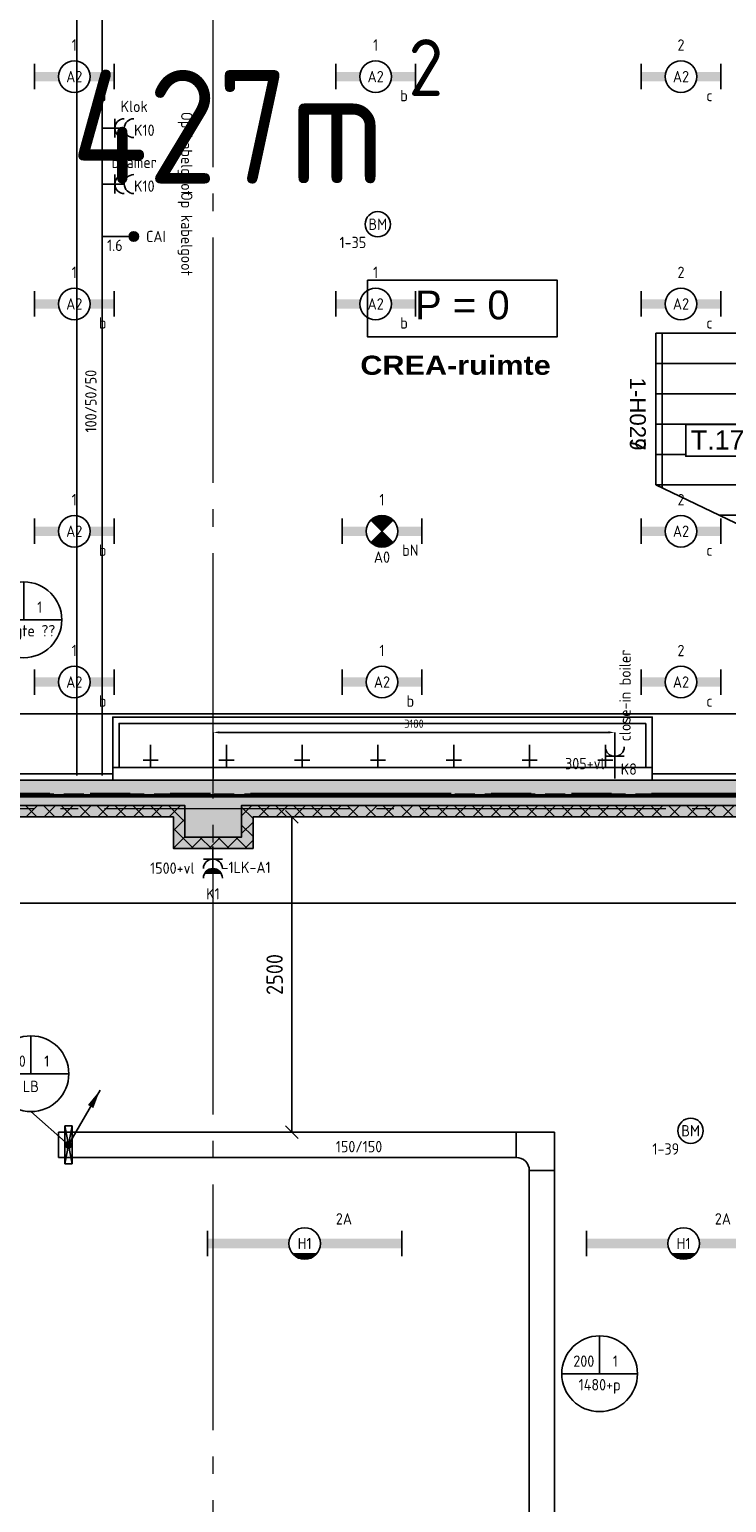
# Model space of a CAD drawing. Header units: millimetres. Extents: x -38031 to 123247, y -16330 to 129979.
# Tile 223 of 235: x 82906 to 88424, y 40900 to 52565. Entities that reach past the tile are written whole.
import ezdxf
from ezdxf.enums import TextEntityAlignment as Align

# ---------------------------------------------------------------- set-up
doc = ezdxf.new("R2010")
doc.units = ezdxf.units.MM
doc.header["$LTSCALE"] = 50
for name, pattern in [('E_GOOT3', [5, 4, -1]), ('HIDDEN', [9.525, 6.35, -3.175]), ('HIDDEN2', [4.7625, 3.175, -1.5875]), ('PHANTOM', [63.5, 31.75, -6.35, 6.35, -6.35, 6.35, -6.35]), ('STYLE_11', [5, 3.888855, -0.416718, 0.277786, -0.416641])]:
    doc.linetypes.add(name, pattern=pattern)
for name, color, linetype in [('AB$1A---_ATTRIB025', 8, 'Continuous'), ('AB$1A---_ATTRIB035', 8, 'Continuous'), ('AB$1A---_ATTRIB050', 8, 'Continuous'), ('AB$1A---_ATTRIB100', 8, 'Continuous'), ('AL$1A---_ALGEMEEN', 8, 'Continuous'), ('AL------_MAATVOERING', 2, 'Continuous'), ('AM$1A---_ARCERING', 8, 'Continuous'), ('BOUWKUNDIG', 8, 'Continuous'), ('brandscheiding', 5, 'HIDDEN'), ('EB6511--_ATTRIB', 2, 'Continuous'), ('EL6121--', 3, 'Continuous'), ('EL6131--_KG', 3, 'Continuous'), ('EL6131--_LB', 3, 'Continuous'), ('EL6222--', 3, 'Continuous'), ('EL6311--', 3, 'Continuous'), ('EL6311--NV', 7, 'Continuous'), ('EL6431--', 3, 'Continuous'), ('EL6511--', 3, 'Continuous'), ('EM6131--', 1, 'Continuous'), ('Kastenscheiding', 4, 'PHANTOM'), ('maatvoering', 1, 'Continuous'), ('versterkte strook', 7, 'Continuous')]:
    doc.layers.add(name, color=color, linetype=linetype)
doc.layers.add('stramien', color=1, linetype='STYLE_11', lineweight=15)
doc.styles.add('Arial', font='ARIAL.TTF')
doc.styles.add('Arial Black', font='txt')
doc.styles.add('BURO-018', font='iso.shx', dxfattribs={"height": 90})
doc.styles.add('NORATT', font='iso.shx')
doc.styles.get("Standard").update_dxf_attribs({"font": 'iso.shx'})
doc.dimstyles.new('STABICAD', dxfattribs={"dimscale": 100, "dimtxt": 1.3, "dimasz": 1, "dimexe": 0, "dimexo": 0, "dimgap": 1.5, "dimtad": 0, "dimdec": 0, "dimrnd": 10, "dimzin": 0, "dimdsep": 46, "dimtxsty": 'Standard', "dimblk1": 'OBLIQUE', "dimblk2": 'OBLIQUE', "dimsah": 1, "dimcen": -3, "dimclrd": 1, "dimclre": 1, "dimclrt": 1, "dimadec": 0, "dimazin": 0, "dimtfac": 1, "dimtdec": 0, "dimtofl": 0, "dimtmove": 2, "dimatfit": 3, "dimfxl": 0, "dimtvp": 1.055556, "dimtolj": 1, "dimtzin": 0, "dimarcsym": 0})

# ---------------------------------------------------------------- blocks, each defined once
blk = doc.blocks.new('111304')
at = {"color": 0, "linetype": 'Continuous'}
for p, q in [((-1.5, 4.5), (1.5, 4.5)), ((0, 1), (0, 4.5))]:
    blk.add_line(p, q, dxfattribs=at)
blk.add_arc((0, 6), 1.5, 180, 0, dxfattribs=at)
at = {"color": 0, "linetype": 'Continuous', "style": 'BURO-018'}
for tag, p in [('E_GKAST', (0, 11.5)), ('E_GROEP', (0, 8.5)), ('E_SGROEP', (4.5, 8.5))]:
    blk.add_attdef(tag, text='', height=1.8, dxfattribs=at).set_placement(p, align=Align.MIDDLE)
at = {"color": 0, "linetype": 'Continuous', "style": 'BURO-018', "flags": 1}
for tag, p in [('E_VERMCODE', (13, 8.5)), ('E_MATCODE', (0, 0))]:
    blk.add_attdef(tag, text='', height=1.8, dxfattribs=at).set_placement(p, align=Align.MIDDLE)
blk = doc.blocks.new('111304AW')
at = {"color": 0, "linetype": 'Continuous'}
for p, q in [((1.3, 5.25), (-1.3, 5.25)), ((1.16, 5.05), (-1.16, 5.05)), ((0.96, 4.85), (-0.96, 4.85)), ((-1.5, 3), (1.5, 3)), ((0.65, 4.65), (-0.65, 4.65)), ((0, 1), (0, 4.5))]:
    blk.add_line(p, q, dxfattribs=at)
for centre in [(0, 6), (0, 4.5)]:
    blk.add_arc(centre, 1.5, 180, 0, dxfattribs=at)
at = {"color": 0, "linetype": 'Continuous', "style": 'BURO-018'}
for tag, p in [('E_GKAST', (0, 11.5)), ('E_GROEP', (0, 8.5)), ('E_SGROEP', (4.5, 8.5))]:
    blk.add_attdef(tag, text='', height=1.8, dxfattribs=at).set_placement(p, align=Align.MIDDLE)
at = {"color": 0, "linetype": 'Continuous', "style": 'BURO-018', "flags": 1}
for tag, p in [('E_VERMCODE', (13, 8.5)), ('E_MATCODE', (0, 0))]:
    blk.add_attdef(tag, text='', height=1.8, dxfattribs=at).set_placement(p, align=Align.MIDDLE)
blk = doc.blocks.new('1115B6WD')
at = {"color": 0, "linetype": 'Continuous'}
for p, q in [((1.88, -1.65), (-1.88, -1.65)), ((1.68, -1.85), (-1.68, -1.85)), ((1.43, -2.05), (-1.43, -2.05)), ((1.09, -2.25), (-1.09, -2.25)), ((0.5, -2.45), (-0.5, -2.45))]:
    blk.add_line(p, q, dxfattribs=at)
blk = doc.blocks.new('1115B61540-WD2')
at = {"color": 0}
for p, q in [((-15.4, 2), (-15.4, -2)), ((15.4, 2), (15.4, -2))]:
    blk.add_line(p, q, dxfattribs=at)
at = {"color": 0, "linetype": 'Continuous'}
blk.add_circle((0, 0), 2.5, dxfattribs=at)
at = {"color": 0}
for points in [[(-2.5, 0.75), (-15.4, 0.75), (-2.5, -0.75), (-15.4, -0.75)], [(2.5, 0.75), (15.4, 0.75), (2.5, -0.75), (15.4, -0.75)]]:
    blk.add_solid(points, dxfattribs=at)
at = {"color": 0, "zscale": 100}
blk.add_blockref('1115B6WD', (0, 0), dxfattribs=at)
at = {"color": 0, "linetype": 'Continuous', "style": 'BURO-018'}
for tag, p in [('E_GKAST', (0, 8)), ('E_GROEP', (0, 5)), ('E_SGROEP', (4.5, 5)), ('E_ARMCODE', (0, 0)), ('E_SLET', (4.5, -3))]:
    blk.add_attdef(tag, text='', height=1.8, dxfattribs=at).set_placement(p, align=Align.MIDDLE)
blk = doc.blocks.new('111304A')
at = {"color": 0, "linetype": 'Continuous'}
for p, q in [((-1.5, 3), (1.5, 3)), ((0, 1), (0, 4.5))]:
    blk.add_line(p, q, dxfattribs=at)
for centre in [(0, 6), (0, 4.5)]:
    blk.add_arc(centre, 1.5, 180, 0, dxfattribs=at)
at = {"color": 0, "linetype": 'Continuous', "style": 'BURO-018'}
for tag, p in [('E_GKAST', (0, 11.5)), ('E_GROEP', (0, 8.5)), ('E_SGROEP', (4.5, 8.5))]:
    blk.add_attdef(tag, text='', height=1.8, dxfattribs=at).set_placement(p, align=Align.MIDDLE)
at = {"color": 0, "linetype": 'Continuous', "style": 'BURO-018', "flags": 1}
for tag, p in [('E_VERMCODE', (13, 8.5)), ('E_MATCODE', (0, 0))]:
    blk.add_attdef(tag, text='', height=1.8, dxfattribs=at).set_placement(p, align=Align.MIDDLE)
blk = doc.blocks.new('1115B6630')
at = {"color": 0}
for p, q in [((-6.3, 2), (-6.3, -2)), ((6.3, 2), (6.3, -2))]:
    blk.add_line(p, q, dxfattribs=at)
at = {"color": 0, "linetype": 'Continuous'}
blk.add_circle((0, 0), 2.5, dxfattribs=at)
at = {"color": 0}
for points in [[(-2.5, 0.75), (-6.3, 0.75), (-2.5, -0.75), (-6.3, -0.75)], [(2.5, 0.75), (6.3, 0.75), (2.5, -0.75), (6.3, -0.75)]]:
    blk.add_solid(points, dxfattribs=at)
at = {"color": 0, "linetype": 'Continuous', "style": 'BURO-018'}
for tag, p in [('E_GKAST', (0, 8)), ('E_GROEP', (0, 5)), ('E_SGROEP', (4.5, 5)), ('E_ARMCODE', (0, 0)), ('E_SLET', (4.5, -3))]:
    blk.add_attdef(tag, text='', height=1.8, dxfattribs=at).set_placement(p, align=Align.MIDDLE)
blk = doc.blocks.new('E00018')
at = {"color": 0, "linetype": 'Continuous'}
for p, q in [((-1.77, -1.77), (1.77, 1.77)), ((1.77, -1.77), (-1.77, 1.77))]:
    blk.add_line(p, q, dxfattribs=at)
at = {"color": 0, "linetype": 'Continuous', "const_width": 2.5}
for points in [[(-0.88, 0.88, -0.198912), (0, 1.25, -0.198912), (0.88, 0.88, -1)], [(-0.88, -0.88, 0.198912), (0, -1.25, 0.198912), (0.88, -0.88, 1)]]:
    blk.add_lwpolyline(points, format="xyb", dxfattribs=at)
blk = doc.blocks.new('1115B6630-NO1')
at = {"color": 0}
for p, q in [((-6.3, 2), (-6.3, -2)), ((6.3, 2), (6.3, -2))]:
    blk.add_line(p, q, dxfattribs=at)
at = {"color": 0, "linetype": 'Continuous'}
blk.add_circle((0, 0), 2.5, dxfattribs=at)
at = {"color": 0}
for points in [[(-2.5, 0.75), (-6.3, 0.75), (-2.5, -0.75), (-6.3, -0.75)], [(2.5, 0.75), (6.3, 0.75), (2.5, -0.75), (6.3, -0.75)]]:
    blk.add_solid(points, dxfattribs=at)
at = {"color": 0, "zscale": 50}
blk.add_blockref('E00018', (0, 0), dxfattribs=at)
at = {"color": 0, "linetype": 'Continuous', "style": 'BURO-018'}
for tag, p in [('E_GKAST', (0, 8)), ('E_GROEP', (0, 5)), ('E_SGROEP', (4.5, 5)), ('E_ARMCODE', (0, 0)), ('E_SLET', (4.5, -3))]:
    blk.add_attdef(tag, text='', height=1.8, dxfattribs=at).set_placement(p, align=Align.MIDDLE)
blk = doc.blocks.new('E00123')
at = {"color": 0, "linetype": 'Continuous'}
blk.add_circle((0, 0), 2, dxfattribs=at)
at = {"color": 0, "linetype": 'Continuous', "style": 'BURO-018'}
for tag, p in [('E_TEXT1', (0, 4.5)), ('E_TEXT2', (0, 0))]:
    blk.add_attdef(tag, text='', height=1.8, dxfattribs=at).set_placement(p, align=Align.MIDDLE)
at = {"color": 0, "linetype": 'Continuous', "style": 'BURO-018', "flags": 1}
blk.add_attdef('E_MATCODE', (0, 0), '', height=1.8, dxfattribs=at)
blk = doc.blocks.new('110802A')
at = {"color": 0, "linetype": 'Continuous'}
blk.add_line((0, 5.25), (0, 1), dxfattribs=at)
at = {"color": 0, "linetype": 'Continuous', "const_width": 0.75}
blk.add_lwpolyline([(-0.375, 6, 1), (0.375, 6, 1)], format="xyb", close=True, dxfattribs=at)
at = {"color": 0, "linetype": 'Continuous'}
blk.add_circle((0, 6), 0.75, dxfattribs=at)
at = {"color": 0, "linetype": 'Continuous', "style": 'BURO-018'}
for tag, p in [('E_TEXT2', (0, 9)), ('E_TEXT1', (3.5, 6))]:
    blk.add_attdef(tag, text='', height=1.8, dxfattribs=at).set_placement(p, align=Align.MIDDLE)
at = {"color": 0, "linetype": 'Continuous', "style": 'BURO-018', "flags": 1}
blk.add_attdef('E_MATCODE', text='', height=1.8, dxfattribs=at).set_placement((0, 0), align=Align.MIDDLE)
blk = doc.blocks.new('E00112')
at = {"color": 0, "linetype": 'Continuous'}
for p, q in [((0, 1), (-1, 1)), ((-1, 1), (-1, 0)), ((-1, 0), (0, 1)), ((-1, 1), (0, 0)), ((0, 0), (0, 1)), ((-1, 0), (0, 0))]:
    blk.add_line(p, q, dxfattribs=at)
blk = doc.blocks.new('111201')
at = {"color": 0, "linetype": 'Continuous'}
blk.add_line((0, 0), (5, 8.66), dxfattribs=at)
blk.add_lwpolyline([(5, 8.66, 0, 1, 0), (3.5, 6.06, 1, 1, 0)], format="xyseb", dxfattribs=at)
at = {"color": 0, "const_width": 0.5}
blk.add_lwpolyline([(-0.25, 0, 1), (0.25, 0, 1)], format="xyb", close=True, dxfattribs=at)
at = {"color": 0, "linetype": 'Continuous'}
blk.add_circle((0, 0), 0.5, dxfattribs=at)
blk = doc.blocks.new('E-GK-GTC-C83C')
at = {"color": 0, "linetype": 'Continuous'}
for p, q in [((-0.5, 100), (0.5, 100)), ((-0.5, -100), (0.5, -100))]:
    blk.add_line(p, q, dxfattribs=at)
blk = doc.blocks.new('E-GK-END-C8')
at = {"color": 0, "linetype": 'Continuous'}
blk.add_line((0, 100), (0, -100), dxfattribs=at)
blk = doc.blocks.new('E00103')
at = {"color": 0, "linetype": 'Continuous'}
for p, q in [((0, 6), (0, 12)), ((-6, 6), (6, 6))]:
    blk.add_line(p, q, dxfattribs=at)
blk.add_circle((0, 6), 6, dxfattribs=at)
at = {"color": 0, "linetype": 'Continuous', "style": 'BURO-018'}
for tag, p in [('E_TEXT1', (-2.5, 8)), ('E_TEXT3', (2.5, 8)), ('E_TEXT6', (0, 4))]:
    blk.add_attdef(tag, text='', height=1.8, dxfattribs=at).set_placement(p, align=Align.MIDDLE)
blk = doc.blocks.new('E-GK-BS-1-C8676767')
at = {"color": 0, "linetype": 'Continuous'}
for p, q in [((100, 203), (-100, 203)), ((100, -100), (100, 203)), ((-203, 100), (-203, -100)), ((-203, -100), (100, -100))]:
    blk.add_line(p, q, dxfattribs=at)
blk.add_arc((-203, 203), 103, 270, 0, dxfattribs=at)
blk = doc.blocks.new('*D160')
at = {"layer": 'AL------_MAATVOERING', "color": 1, "lineweight": -2}
for p, q in [((84360, 46634), (84360, 46998)), ((87490, 46998), (84410, 46998)), ((87540, 46634), (87540, 46998))]:
    blk.add_line(p, q, dxfattribs=at)
at = {"layer": 'AL------_MAATVOERING', "color": 1}
for points in [[(84410, 47007), (84410, 46990), (84360, 46998)], [(87490, 47007), (87490, 46990), (87540, 46998)]]:
    blk.add_solid(points, dxfattribs=at)
at = {"layer": 'AL------_MAATVOERING', "color": 1, "insert": (85950, 47067), "char_height": 65, "attachment_point": 5}
blk.add_mtext('\\A1;3180', dxfattribs=at)
blk = doc.blocks.new('_Oblique')
at = {"color": 0, "linetype": 'ByBlock', "lineweight": -2}
blk.add_line((-0.5, -0.5), (0.5, 0.5), dxfattribs=at)
blk = doc.blocks.new('*D187')
at = {"layer": 'maatvoering', "color": 1, "lineweight": -2}
for p, q in [((84948, 46330), (84984, 46330)), ((84984, 43833), (84984, 46330)), ((84948, 43833), (84984, 43833))]:
    blk.add_line(p, q, dxfattribs=at)
at = {"layer": 'maatvoering', "color": 1, "lineweight": -2, "xscale": 100, "yscale": 100, "zscale": 100}
for p, rotation in [((84984, 46330), 90), ((84984, 43833), 270)]:
    blk.add_blockref('_Oblique', p, dxfattribs=dict(at, rotation=rotation))
at = {"layer": 'maatvoering', "color": 1, "insert": (84847, 45081), "char_height": 130, "attachment_point": 5, "rotation": 90}
blk.add_mtext('\\A1;2500', dxfattribs=at)
blk = doc.blocks.new('Group-18')
at = {"layer": 'AL$1A---_ALGEMEEN', "color": 0}
blk.add_lwpolyline([(18569, 14160), (22210, 14185), (22210, 18095), (32974, 18095), (32974, 21045), (41833, 21045), (41833, 30015), (30374, 30015), (30374, 26070), (20463, 26070), (20463, 18095), (20774, 18095), (20774, 17545), (18570, 17545), (18569, 14160)], dxfattribs=at)
blk = doc.blocks.new('trapcode')
at = {"layer": 'AL$1A---_ALGEMEEN', "color": 0, "flags": 1}
for tag, p in [('peil', (-250, -386)), ('onderdeel', (-250, -659))]:
    blk.add_attdef(tag, p, '', height=152, dxfattribs=at)
at = {"color": 0}
blk.add_wipeout([(-250, 137), (250, 137), (250, -113), (-250, -113)], dxfattribs=at).dxf.layer = 'AL$1A---_ALGEMEEN'
at = {"layer": 'AL$1A---_ALGEMEEN', "color": 0}
blk.add_lwpolyline([(-250, 137), (250, 137), (250, -113), (-250, -113)], close=True, dxfattribs=at)
at = {"layer": 'AL$1A---_ALGEMEEN', "color": 0, "style": 'Arial'}
blk.add_attdef('ruimtenummer', text='', height=152, dxfattribs=at).set_placement((2, 91), align=Align.TOP_CENTER)
blk = doc.blocks.new('Group-52')
at = {"layer": 'AL$1A---_ALGEMEEN', "color": 0}
blk.add_line((31504, 20385), (33004, 19665), dxfattribs=at)
for points in [[(31504, 21345), (33004, 21345), (33004, 21585), (31504, 21585)], [(31504, 21585), (31554, 21585), (31554, 20361), (31504, 20385)], [(32954, 21585), (32954, 19689), (33004, 19665), (33004, 21585)], [(31504, 21105), (33004, 21105), (33004, 21345), (31504, 21345)], [(31504, 20625), (33004, 20625), (33004, 20865), (31504, 20865)], [(31504, 20385), (33004, 20385), (33004, 20625), (31504, 20625)]]:
    blk.add_lwpolyline(points, close=True, dxfattribs=at)
blk.add_lwpolyline([(32504, 19905), (33004, 19905), (33004, 20145), (32004, 20145)], dxfattribs=at)
blk.add_solid([(32254, 20025), (32227, 20125), (32281, 20125)], dxfattribs=at)
ref = blk.add_blockref('trapcode', (31991, 20724), dxfattribs=at)
ref.add_attrib('ruimtenummer', 'T.17', dxfattribs={"layer": 'AB$1A---_ATTRIB100', "height": 151.5, "style": 'Arial'}).set_placement((31993, 20815), align=Align.TOP_CENTER)
blk.add_line((32254, 21585), (32254, 20025), dxfattribs=at)
blk.add_lwpolyline([(31504, 20865), (33004, 20865), (33004, 21105), (31504, 21105)], close=True, dxfattribs=at)
blk = doc.blocks.new('kraan koud')
at = {"layer": 'AL$1A---_ALGEMEEN', "color": 0}
for p, q in [((0, 0), (0, -180)), ((-60.4, -59.9), (59.6, -59.9))]:
    blk.add_line(p, q, dxfattribs=at)
blk = doc.blocks.new('Group-75')
at = {"layer": 'AL$1A---_ALGEMEEN', "color": 0, "rotation": 180}
for p in [(29904, 18145), (30504, 18145), (31104, 18145)]:
    blk.add_blockref('kraan koud', p, dxfattribs=at)
blk = doc.blocks.new('Group-76')
at = {"color": 0}
blk.add_wipeout([(27205, 18545), (31475, 18545), (31475, 18045), (27205, 18045)], dxfattribs=at).dxf.layer = 'AL$1A---_ALGEMEEN'
at = {"layer": 'AL$1A---_ALGEMEEN', "color": 0}
blk.add_lwpolyline([(27205, 18545), (31475, 18545), (31475, 18045), (27205, 18045)], close=True, dxfattribs=at)
at = {"color": 0}
blk.add_wipeout([(27205, 18145), (31475, 18145), (31475, 18045), (27205, 18045)], dxfattribs=at).dxf.layer = 'AL$1A---_ALGEMEEN'
at = {"layer": 'AL$1A---_ALGEMEEN', "color": 0}
blk.add_lwpolyline([(27205, 18145), (31475, 18145), (31475, 18045), (27205, 18045)], close=True, dxfattribs=at)
at = {"layer": 'AL$1A---_ALGEMEEN', "color": 0, "rotation": 180}
for p in [(27504, 18145), (28104, 18145), (28704, 18145), (29304, 18145), (29904, 18145)]:
    blk.add_blockref('kraan koud', p, dxfattribs=at)
at = {"layer": 'AL$1A---_ALGEMEEN', "color": 0}
blk.add_blockref('Group-75', (0, 0), dxfattribs=at)
at = {"color": 0}
blk.add_wipeout([(31425, 18495), (27255, 18495), (27255, 18145), (27205, 18145), (27205, 18495), (27205, 18545), (27255, 18545), (31425, 18545), (31475, 18545), (31475, 18495), (31475, 18145), (31425, 18145)], dxfattribs=at).dxf.layer = 'AL$1A---_ALGEMEEN'
at = {"layer": 'AL$1A---_ALGEMEEN', "color": 0}
blk.add_lwpolyline([(31425, 18495), (27255, 18495), (27255, 18145), (27205, 18145), (27205, 18495), (27205, 18545), (27255, 18545), (31425, 18545), (31475, 18545), (31475, 18495), (31475, 18145), (31425, 18145)], close=True, dxfattribs=at)
blk = doc.blocks.new('peilmaat plg klein')
at = {"layer": 'AL$1A---_ALGEMEEN', "color": 0, "flags": 1}
for tag, p in [('onderdeel', (-750, -634)), ('patchnr', (-750, -1043)), ('toestelnr', (-750, -1452))]:
    blk.add_attdef(tag, p, '', height=227, dxfattribs=at)
at = {"color": 0}
blk.add_wipeout([(-750, 225), (750, 225), (750, -225), (-750, -225)], dxfattribs=at).dxf.layer = 'AL$1A---_ALGEMEEN'
at = {"layer": 'AL$1A---_ALGEMEEN', "color": 0}
blk.add_lwpolyline([(-750, 225), (750, 225), (750, -225), (-750, -225)], close=True, dxfattribs=at)
at = {"layer": 'AL$1A---_ALGEMEEN', "color": 0, "style": 'Arial'}
blk.add_attdef('peil', text='', height=227, dxfattribs=at).set_placement((0, 141), align=Align.TOP_CENTER)
blk = doc.blocks.new('tekst 9 pts')
at = {"layer": 'AL$1A---_ALGEMEEN', "color": 0, "style": 'Arial Black'}
blk.add_attdef('naam_ruimte', text='', height=152, dxfattribs=at).set_placement((0, -81), align=Align.TOP_CENTER)
at = {"layer": 'AL$1A---_ALGEMEEN', "color": 0, "flags": 1}
for tag, p in [('oppervlakte', (-334, -1162)), ('stramiennummer', (-334, -1435))]:
    blk.add_attdef(tag, p, '', height=152, dxfattribs=at)
blk = doc.blocks.new('hekmerk')
at = {"layer": 'AL$1A---_ALGEMEEN', "color": 0, "style": 'Arial'}
blk.add_attdef('stramiennummer', text='', height=126, dxfattribs=at).set_placement((0, 0), align=Align.BOTTOM_CENTER)
blk = doc.blocks.new('200254 W 210 11-06-2007')
at = {"layer": 'AM$1A---_ARCERING', "linetype": 'Continuous', "lineweight": 0}
blk.add_hatch(color=256, dxfattribs=at).paths.add_polyline_path([(38081, 17522), (42622, 17522), (42622, 21432), (47937, 21432), (47937, 21182), (48387, 21182), (48387, 21432), (55437, 21432), (55437, 21182), (55887, 21182), (55887, 21432), (62656, 21432), (62656, 21282), (63006, 21282), (63006, 21192), (62566, 21192), (62566, 21342), (55977, 21342), (55977, 21092), (55347, 21092), (55347, 21342), (48477, 21342), (48477, 21092), (47847, 21092), (47847, 21342), (42712, 21342), (42712, 17432), (38081, 17432)])
at = {"layer": 'AM$1A---_ARCERING', "linetype": 'Continuous', "lineweight": 5}
h = blk.add_hatch(dxfattribs=at)
h.set_pattern_fill('ISOLATIE', color=256, scale=50, style=0, pattern_type=2)
h.set_pattern_definition([(135, (-987936.49, -175784.82), (70.710678, 70.710678), []), (45, (-987637.15, -176084.16), (70.710678, -70.710678), [])])
h.paths.add_polyline_path([(38081, 17522), (42622, 17522), (42622, 21432), (47937, 21432), (47937, 21182), (48387, 21182), (48387, 21432), (55437, 21432), (55437, 21182), (55887, 21182), (55887, 21432), (62656, 21432), (62656, 21282), (63006, 21282), (63006, 21192), (62566, 21192), (62566, 21342), (55977, 21342), (55977, 21092), (55347, 21092), (55347, 21342), (48477, 21342), (48477, 21092), (47847, 21092), (47847, 21342), (42712, 21342), (42712, 17432), (38081, 17432)])
at = {"layer": 'AL$1A---_ALGEMEEN'}
for points in [[(38081, 17522), (42622, 17522), (42622, 21432), (47937, 21432), (47937, 21182), (48387, 21182), (48387, 21432), (55437, 21432)], [(55347, 21342), (48477, 21342), (48477, 21092), (47847, 21092), (47847, 21342), (42712, 21342), (42712, 17432), (38081, 17432)]]:
    blk.add_lwpolyline(points, dxfattribs=at)
at = {"layer": 'stramien', "ltscale": 10}
blk.add_line((-37699, 21407), (65552, 21407), dxfattribs=at)
at = {"layer": 'AL$1A---_ALGEMEEN'}
blk.add_blockref('Group-18', (20162, 3587), dxfattribs=at)
ref = blk.add_blockref('tekst 9 pts', (50080, 25075), dxfattribs=at)
ref.add_attrib('naam_ruimte', 'CREA-ruimte', dxfattribs={"layer": 'AB$1A---_ATTRIB035', "height": 151.51, "style": 'Arial Black'}).set_placement((50080, 24994), align=Align.TOP_CENTER)
ref = blk.add_blockref('hekmerk', (51422, 24532), dxfattribs=dict(at, rotation=270))
ref.add_attrib('stramiennummer', '1-H027', dxfattribs={"layer": 'AB$1A---_ATTRIB025', "height": 126.3, "rotation": 270, "style": 'Arial'}).set_placement((51422, 24532), align=Align.BOTTOM_CENTER)
ref = blk.add_blockref('hekmerk', (51422, 24532), dxfattribs=dict(at, rotation=270))
ref.add_attrib('stramiennummer', '1-H029', dxfattribs={"layer": 'AB$1A---_ATTRIB025', "height": 126.3, "rotation": 270, "style": 'Arial'}).set_placement((51422, 24532), align=Align.BOTTOM_CENTER)
ref = blk.add_blockref('peilmaat plg klein', (50134, 25367), dxfattribs=at)
ref.add_attrib('peil', 'P = 0', dxfattribs={"layer": 'AB$1A---_ATTRIB050', "height": 227.3, "style": 'Arial'}).set_placement((50134, 25509), align=Align.TOP_CENTER)
for name in ['Group-52', 'Group-76']:
    blk.add_blockref(name, (20162, 3587), dxfattribs=at)
at = {"layer": 'AM$1A---_ARCERING', "linetype": 'Continuous', "lineweight": 0}
blk.add_hatch(color=256, dxfattribs=at).paths.add_polyline_path([(42422, 21632), (42422, 17722), (38081, 17722), (38081, 17522), (42622, 17522), (42622, 21432), (47937, 21432), (47937, 21182), (48387, 21182), (48387, 21432), (55437, 21432), (55437, 21182), (55887, 21182), (55887, 21432), (62656, 21432), (62656, 21282), (63006, 21282), (63006, 21632)])
at = {"layer": 'AL$1A---_ALGEMEEN'}
blk.add_lwpolyline([(42422, 21632), (42422, 17722), (38081, 17722), (38081, 17522), (42622, 17522), (42622, 21432), (47937, 21432), (47937, 21182), (48387, 21182), (48387, 21432), (55437, 21432), (55437, 21182), (55887, 21182), (55887, 21432), (62656, 21432), (62656, 21282), (63006, 21282), (63006, 21632)], close=True, dxfattribs=at)
at = {"layer": 'stramien', "ltscale": 10}
blk.add_line((48161, -41014), (48161, 36216), dxfattribs=at)

msp = doc.modelspace()

# ---------------------------------------------------------------- block references
at = {"layer": 'BOUWKUNDIG'}
msp.add_blockref('200254 W 210 11-06-2007', (36199, 24987.6), dxfattribs=at)

# ---------------------------------------------------------------- next in the draw order: linework, layer by layer
at = {"layer": 'brandscheiding', "const_width": 30}
msp.add_lwpolyline([(54354.4, 25614.3), (74096.2, 25614.3), (74096.2, 42545), (78743.2, 42545), (78743.2, 46495.5), (99261.6, 46495.5), (99261.6, 11193.8), (79190, 8856.9), (79222.3, 8468.9), (74596.4, 7983.9), (74564.1, 8339.6), (26697.9, 2966.4)], dxfattribs=at)
at = {"layer": 'EL6121--', "color": 5, "linetype": 'HIDDEN2'}
msp.add_line((74129.8, 46508.8), (98720.1, 46508.8), dxfattribs=at)
at = {"layer": 'EM6131--'}
msp.add_line((82918, 43995.2), (83215, 43732.5), dxfattribs=at)
at = {"layer": 'Kastenscheiding'}
msp.add_line((89418.3, 46514.1), (78740.9, 46514.1), dxfattribs=at)
at = {"layer": 'versterkte strook'}
for p, q in [((9165.1, 47145), (103090.1, 47145)), ((9165.1, 45645), (103090.1, 45645))]:
    msp.add_line(p, q, dxfattribs=at)

# ---------------------------------------------------------------- next in the draw order: block references
at = {"layer": 'EL6131--_KG', "linetype": 'E_GOOT3', "xscale": 6577.839875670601, "rotation": 89.99999999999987}
msp.add_blockref('E-GK-GTC-C83C', (83381.9, 49945.6), dxfattribs=at)
at = {"layer": 'EL6131--_KG'}
for p, xscale, rotation in [((84947.8, 43732.5), 3623.872166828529, 1.840602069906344e-12), ((86962.8, 33226.9), 20605.31668894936, 269.9999999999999)]:
    msp.add_blockref('E-GK-GTC-C83C', p, dxfattribs=dict(at, xscale=xscale, rotation=rotation))
for name, p, rotation in [('E-GK-END-C8', (83135.9, 43732.5), 1.627453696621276e-12), ('E-GK-BS-1-C8676767', (86962.8, 43732.5), 89.99999999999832)]:
    msp.add_blockref(name, p, dxfattribs=dict(at, rotation=rotation))
at = {"layer": 'EL6131--_LB'}
for name, p, xscale, yscale, zscale in [('111201', (83215, 43732.5), 50, 50, 50), ('E00112', (83245, 43582.5), 60, 300, 60)]:
    msp.add_blockref(name, p, dxfattribs=dict(at, xscale=xscale, yscale=yscale, zscale=zscale))
at = {"layer": 'EL6222--'}
ref = msp.add_blockref('111304A', (83431.9, 51782.8), dxfattribs=dict(at, xscale=50, yscale=50, zscale=50, rotation=270))
ref.add_attrib('E_GROEP', 'K10', dxfattribs={"layer": '0', "color": 1, "linetype": 'Continuous', "height": 90, "style": 'BURO-018'}).set_placement((83815.5, 51766.8), align=Align.MIDDLE)
ref.add_attrib('E_VERMCODE', 'Klok', dxfattribs={"layer": '0', "color": 1, "linetype": 'Continuous', "height": 90, "style": 'BURO-018'}).set_placement((83735.6, 51955.3), align=Align.MIDDLE)
ref = msp.add_blockref('111304A', (83431.9, 51340.2), dxfattribs=dict(at, xscale=50, yscale=50, zscale=50, rotation=270))
ref.add_attrib('E_GROEP', 'K10', dxfattribs={"layer": '0', "color": 1, "linetype": 'Continuous', "height": 90, "style": 'BURO-018'}).set_placement((83815.5, 51324.2), align=Align.MIDDLE)
ref.add_attrib('E_VERMCODE', 'beamer', dxfattribs={"layer": '0', "color": 1, "linetype": 'Continuous', "height": 90, "style": 'BURO-018'}).set_placement((83735.6, 51512.7), align=Align.MIDDLE)
ref = msp.add_blockref('111304', (87540, 46583.8, 305), dxfattribs=dict(at, xscale=50, yscale=50, zscale=50))
ref.add_attrib('E_GROEP', 'K8', dxfattribs={"layer": '0', "color": 1, "linetype": 'Continuous', "height": 90, "style": 'BURO-018'}).set_placement((87586.8, 46707.8), align=Align.MIDDLE_LEFT)
ref.add_attrib('E_VERMCODE', 'close-in boiler', dxfattribs={"layer": '0', "color": 1, "linetype": 'Continuous', "height": 90, "rotation": 90, "style": 'BURO-018'}).set_placement((87620.5, 47291), align=Align.MIDDLE)
ref = msp.add_blockref('111304AW', (84358.6, 46145.1), dxfattribs=dict(at, xscale=50, yscale=50, zscale=50, rotation=180))
ref.add_attrib('E_GROEP', 'K1', dxfattribs={"layer": '0', "color": 1, "linetype": 'Continuous', "height": 90, "style": 'BURO-018'}).set_placement((84358.6, 45720.1), align=Align.MIDDLE)
ref.add_attrib('E_GKAST', '-1LK-A1', dxfattribs={"layer": '0', "color": 1, "linetype": 'Continuous', "height": 90, "style": 'BURO-018'}).set_placement((84621.3, 45929.2), align=Align.MIDDLE)
at = {"layer": 'EL6311--'}
ref = msp.add_blockref('1115B6630', (83260.8, 52191.2), dxfattribs=dict(at, xscale=50, yscale=50, zscale=50))
ref.add_attrib('E_ARMCODE', 'A2', dxfattribs={"layer": '0', "color": 1, "linetype": 'Continuous', "height": 90, "style": 'BURO-018'}).set_placement((83260.8, 52191.2), align=Align.MIDDLE)
ref.add_attrib('E_SLET', 'b', dxfattribs={"layer": '0', "color": 1, "linetype": 'Continuous', "height": 90, "style": 'BURO-018'}).set_placement((83485.8, 52041.2), align=Align.MIDDLE)
ref.add_attrib('E_GROEP', '1', dxfattribs={"layer": '0', "color": 1, "linetype": 'Continuous', "height": 90, "style": 'BURO-018'}).set_placement((83260.8, 52441.2), align=Align.MIDDLE)
ref = msp.add_blockref('1115B6630', (85646.6, 52191.2), dxfattribs=dict(at, xscale=50, yscale=50, zscale=50))
ref.add_attrib('E_ARMCODE', 'A2', dxfattribs={"layer": '0', "color": 1, "linetype": 'Continuous', "height": 90, "style": 'BURO-018'}).set_placement((85646.6, 52191.2), align=Align.MIDDLE)
ref.add_attrib('E_SLET', 'b', dxfattribs={"layer": '0', "color": 1, "linetype": 'Continuous', "height": 90, "style": 'BURO-018'}).set_placement((85871.6, 52041.2), align=Align.MIDDLE)
ref.add_attrib('E_GROEP', '1', dxfattribs={"layer": '0', "color": 1, "linetype": 'Continuous', "height": 90, "style": 'BURO-018'}).set_placement((85646.6, 52441.2), align=Align.MIDDLE)
ref = msp.add_blockref('1115B6630', (88063.7, 52191.2), dxfattribs=dict(at, xscale=50, yscale=50, zscale=50))
ref.add_attrib('E_ARMCODE', 'A2', dxfattribs={"layer": '0', "color": 1, "linetype": 'Continuous', "height": 90, "style": 'BURO-018'}).set_placement((88063.7, 52191.2), align=Align.MIDDLE)
ref.add_attrib('E_SLET', 'c', dxfattribs={"layer": '0', "color": 1, "linetype": 'Continuous', "height": 90, "style": 'BURO-018'}).set_placement((88288.7, 52041.2), align=Align.MIDDLE)
ref.add_attrib('E_GROEP', '2', dxfattribs={"layer": '0', "color": 1, "linetype": 'Continuous', "height": 90, "style": 'BURO-018'}).set_placement((88063.7, 52441.2), align=Align.MIDDLE)
ref = msp.add_blockref('1115B6630', (83260.8, 50391.2), dxfattribs=dict(at, xscale=50, yscale=50, zscale=50))
ref.add_attrib('E_ARMCODE', 'A2', dxfattribs={"layer": '0', "color": 1, "linetype": 'Continuous', "height": 90, "style": 'BURO-018'}).set_placement((83260.8, 50391.2), align=Align.MIDDLE)
ref.add_attrib('E_SLET', 'b', dxfattribs={"layer": '0', "color": 1, "linetype": 'Continuous', "height": 90, "style": 'BURO-018'}).set_placement((83485.8, 50241.2), align=Align.MIDDLE)
ref.add_attrib('E_GROEP', '1', dxfattribs={"layer": '0', "color": 1, "linetype": 'Continuous', "height": 90, "style": 'BURO-018'}).set_placement((83260.8, 50641.2), align=Align.MIDDLE)
ref = msp.add_blockref('1115B6630', (85646.6, 50391.2), dxfattribs=dict(at, xscale=50, yscale=50, zscale=50))
ref.add_attrib('E_ARMCODE', 'A2', dxfattribs={"layer": '0', "color": 1, "linetype": 'Continuous', "height": 90, "style": 'BURO-018'}).set_placement((85646.6, 50391.2), align=Align.MIDDLE)
ref.add_attrib('E_SLET', 'b', dxfattribs={"layer": '0', "color": 1, "linetype": 'Continuous', "height": 90, "style": 'BURO-018'}).set_placement((85871.6, 50241.2), align=Align.MIDDLE)
ref.add_attrib('E_GROEP', '1', dxfattribs={"layer": '0', "color": 1, "linetype": 'Continuous', "height": 90, "style": 'BURO-018'}).set_placement((85646.6, 50641.2), align=Align.MIDDLE)
ref = msp.add_blockref('1115B6630', (88063.7, 50391.2), dxfattribs=dict(at, xscale=50, yscale=50, zscale=50))
ref.add_attrib('E_ARMCODE', 'A2', dxfattribs={"layer": '0', "color": 1, "linetype": 'Continuous', "height": 90, "style": 'BURO-018'}).set_placement((88063.7, 50391.2), align=Align.MIDDLE)
ref.add_attrib('E_SLET', 'c', dxfattribs={"layer": '0', "color": 1, "linetype": 'Continuous', "height": 90, "style": 'BURO-018'}).set_placement((88288.7, 50241.2), align=Align.MIDDLE)
ref.add_attrib('E_GROEP', '2', dxfattribs={"layer": '0', "color": 1, "linetype": 'Continuous', "height": 90, "style": 'BURO-018'}).set_placement((88063.7, 50641.2), align=Align.MIDDLE)
ref = msp.add_blockref('1115B6630', (83260.8, 48591.2), dxfattribs=dict(at, xscale=50, yscale=50, zscale=50))
ref.add_attrib('E_ARMCODE', 'A2', dxfattribs={"layer": '0', "color": 1, "linetype": 'Continuous', "height": 90, "style": 'BURO-018'}).set_placement((83260.8, 48591.2), align=Align.MIDDLE)
ref.add_attrib('E_SLET', 'b', dxfattribs={"layer": '0', "color": 1, "linetype": 'Continuous', "height": 90, "style": 'BURO-018'}).set_placement((83485.8, 48441.2), align=Align.MIDDLE)
ref.add_attrib('E_GROEP', '1', dxfattribs={"layer": '0', "color": 1, "linetype": 'Continuous', "height": 90, "style": 'BURO-018'}).set_placement((83260.8, 48841.2), align=Align.MIDDLE)
ref = msp.add_blockref('1115B6630', (88063.7, 48591.2), dxfattribs=dict(at, xscale=50, yscale=50, zscale=50))
ref.add_attrib('E_ARMCODE', 'A2', dxfattribs={"layer": '0', "color": 1, "linetype": 'Continuous', "height": 90, "style": 'BURO-018'}).set_placement((88063.7, 48591.2), align=Align.MIDDLE)
ref.add_attrib('E_SLET', 'c', dxfattribs={"layer": '0', "color": 1, "linetype": 'Continuous', "height": 90, "style": 'BURO-018'}).set_placement((88288.7, 48441.2), align=Align.MIDDLE)
ref.add_attrib('E_GROEP', '2', dxfattribs={"layer": '0', "color": 1, "linetype": 'Continuous', "height": 90, "style": 'BURO-018'}).set_placement((88063.7, 48841.2), align=Align.MIDDLE)
ref = msp.add_blockref('1115B6630', (83260.8, 47396.8), dxfattribs=dict(at, xscale=50, yscale=50, zscale=50))
ref.add_attrib('E_ARMCODE', 'A2', dxfattribs={"layer": '0', "color": 1, "linetype": 'Continuous', "height": 90, "style": 'BURO-018'}).set_placement((83260.8, 47396.8), align=Align.MIDDLE)
ref.add_attrib('E_SLET', 'b', dxfattribs={"layer": '0', "color": 1, "linetype": 'Continuous', "height": 90, "style": 'BURO-018'}).set_placement((83485.8, 47246.8), align=Align.MIDDLE)
ref.add_attrib('E_GROEP', '1', dxfattribs={"layer": '0', "color": 1, "linetype": 'Continuous', "height": 90, "style": 'BURO-018'}).set_placement((83260.8, 47646.8), align=Align.MIDDLE)
ref = msp.add_blockref('1115B6630', (85696.6, 47396.8), dxfattribs=dict(at, xscale=50, yscale=50, zscale=50))
ref.add_attrib('E_ARMCODE', 'A2', dxfattribs={"layer": '0', "color": 1, "linetype": 'Continuous', "height": 90, "style": 'BURO-018'}).set_placement((85696.6, 47396.8), align=Align.MIDDLE)
ref.add_attrib('E_SLET', 'b', dxfattribs={"layer": '0', "color": 1, "linetype": 'Continuous', "height": 90, "style": 'BURO-018'}).set_placement((85921.6, 47246.8), align=Align.MIDDLE)
ref.add_attrib('E_GROEP', '1', dxfattribs={"layer": '0', "color": 1, "linetype": 'Continuous', "height": 90, "style": 'BURO-018'}).set_placement((85696.6, 47646.8), align=Align.MIDDLE)
ref = msp.add_blockref('1115B6630', (88063.7, 47396.8), dxfattribs=dict(at, xscale=50, yscale=50, zscale=50))
ref.add_attrib('E_ARMCODE', 'A2', dxfattribs={"layer": '0', "color": 1, "linetype": 'Continuous', "height": 90, "style": 'BURO-018'}).set_placement((88063.7, 47396.8), align=Align.MIDDLE)
ref.add_attrib('E_SLET', 'c', dxfattribs={"layer": '0', "color": 1, "linetype": 'Continuous', "height": 90, "style": 'BURO-018'}).set_placement((88288.7, 47246.8), align=Align.MIDDLE)
ref.add_attrib('E_GROEP', '2', dxfattribs={"layer": '0', "color": 1, "linetype": 'Continuous', "height": 90, "style": 'BURO-018'}).set_placement((88063.7, 47646.8), align=Align.MIDDLE)
ref = msp.add_blockref('1115B61540-WD2', (85084.8, 42951), dxfattribs=dict(at, xscale=50, yscale=50, zscale=50))
ref.add_attrib('E_ARMCODE', 'H1', dxfattribs={"layer": '0', "color": 1, "linetype": 'Continuous', "height": 90, "style": 'BURO-018'}).set_placement((85084.8, 42951), align=Align.MIDDLE)
ref.add_attrib('E_GROEP', '2A', dxfattribs={"layer": '0', "color": 1, "linetype": 'Continuous', "height": 90, "style": 'BURO-018'}).set_placement((85395.8, 43146), align=Align.MIDDLE)
ref = msp.add_blockref('1115B61540-WD2', (88084.8, 42951), dxfattribs=dict(at, xscale=50, yscale=50, zscale=50))
ref.add_attrib('E_ARMCODE', 'H1', dxfattribs={"layer": '0', "color": 1, "linetype": 'Continuous', "height": 90, "style": 'BURO-018'}).set_placement((88084.8, 42951), align=Align.MIDDLE)
ref.add_attrib('E_GROEP', '2A', dxfattribs={"layer": '0', "color": 1, "linetype": 'Continuous', "height": 90, "style": 'BURO-018'}).set_placement((88395.8, 43146), align=Align.MIDDLE)
at = {"layer": 'EL6311--NV'}
ref = msp.add_blockref('1115B6630-NO1', (85696.6, 48591.2), dxfattribs=dict(at, xscale=50, yscale=50, zscale=50))
ref.add_attrib('E_ARMCODE', 'A0', dxfattribs={"layer": '0', "color": 1, "linetype": 'Continuous', "height": 90, "style": 'BURO-018'}).set_placement((85696.6, 48385.9), align=Align.MIDDLE)
ref.add_attrib('E_SLET', 'bN', dxfattribs={"layer": '0', "color": 1, "linetype": 'Continuous', "height": 90, "style": 'BURO-018'}).set_placement((85921.6, 48441.2), align=Align.MIDDLE)
ref.add_attrib('E_GROEP', '1', dxfattribs={"layer": '0', "color": 1, "linetype": 'Continuous', "height": 90, "style": 'BURO-018'}).set_placement((85696.6, 48841.2), align=Align.MIDDLE)
at = {"layer": 'EL6431--'}
ref = msp.add_blockref('110802A', (83431.9, 50925.2), dxfattribs=dict(at, xscale=50, yscale=50, zscale=50, rotation=270))
ref.add_attrib('E_TEXT1', 'CAI', dxfattribs={"layer": '0', "color": 1, "linetype": 'Continuous', "height": 90, "style": 'BURO-018'}).set_placement((83907.5, 50925.2), align=Align.MIDDLE)
at = {"layer": 'EL6511--'}
ref = msp.add_blockref('E00123', (85663.3, 51022), dxfattribs=dict(at, xscale=50, yscale=50, zscale=50))
ref.add_attrib('E_TEXT2', 'BM', dxfattribs={"layer": 'EB6511--_ATTRIB', "color": 1, "linetype": 'Continuous', "height": 90, "style": 'NORATT'}).set_placement((85663.3, 51022), align=Align.MIDDLE)
ref.add_attrib('E_TEXT1', '1-35', dxfattribs={"layer": 'EB6511--_ATTRIB', "color": 1, "linetype": 'Continuous', "height": 90, "style": 'NORATT'}).set_placement((85466.5, 50878.1), align=Align.MIDDLE)
ref = msp.add_blockref('E00123', (88140.1, 43843.7), dxfattribs=dict(at, xscale=50, yscale=50, zscale=50))
ref.add_attrib('E_TEXT2', 'BM', dxfattribs={"layer": 'EB6511--_ATTRIB', "color": 1, "linetype": 'Continuous', "height": 90, "style": 'BURO-018'}).set_placement((88140.1, 43843.7), align=Align.MIDDLE)
ref.add_attrib('E_TEXT1', '1-39', dxfattribs={"layer": 'EB6511--_ATTRIB', "color": 1, "linetype": 'Continuous', "height": 90, "style": 'BURO-018'}).set_placement((87943.2, 43699.8), align=Align.MIDDLE)
at = {"layer": 'EM6131--'}
ref = msp.add_blockref('E00103', (82862, 47589.9), dxfattribs=dict(at, xscale=50, yscale=50, zscale=50))
ref.add_attrib('E_TEXT1', '200', dxfattribs={"layer": '0', "color": 1, "linetype": 'Continuous', "height": 90, "style": 'BURO-018'}).set_placement((82737, 47989.9), align=Align.MIDDLE)
ref.add_attrib('E_TEXT3', '1', dxfattribs={"layer": '0', "color": 1, "linetype": 'Continuous', "height": 90, "style": 'BURO-018'}).set_placement((82987, 47989.9), align=Align.MIDDLE)
ref.add_attrib('E_TEXT6', 'hoogte ??', dxfattribs={"layer": '0', "color": 1, "linetype": 'Continuous', "height": 90, "style": 'BURO-018'}).set_placement((82862, 47789.9), align=Align.MIDDLE)
ref = msp.add_blockref('E00103', (82918, 43995.2), dxfattribs=dict(at, xscale=50, yscale=50, zscale=50))
ref.add_attrib('E_TEXT1', '300', dxfattribs={"layer": '0', "color": 1, "linetype": 'Continuous', "height": 90, "style": 'BURO-018'}).set_placement((82793, 44395.2), align=Align.MIDDLE)
ref.add_attrib('E_TEXT3', '1', dxfattribs={"layer": '0', "color": 1, "linetype": 'Continuous', "height": 90, "style": 'BURO-018'}).set_placement((83043, 44395.2), align=Align.MIDDLE)
ref.add_attrib('E_TEXT6', 'LB', dxfattribs={"layer": '0', "color": 1, "linetype": 'Continuous', "height": 90, "style": 'BURO-018'}).set_placement((82918, 44195.2), align=Align.MIDDLE)
ref = msp.add_blockref('E00103', (87419.6, 41619.4), dxfattribs=dict(at, xscale=50, yscale=50, zscale=50))
ref.add_attrib('E_TEXT1', '200', dxfattribs={"layer": '0', "color": 1, "linetype": 'Continuous', "height": 90, "style": 'BURO-018'}).set_placement((87294.6, 42019.4), align=Align.MIDDLE)
ref.add_attrib('E_TEXT3', '1', dxfattribs={"layer": '0', "color": 1, "linetype": 'Continuous', "height": 90, "style": 'BURO-018'}).set_placement((87544.6, 42019.4), align=Align.MIDDLE)
ref.add_attrib('E_TEXT6', '1480+p', dxfattribs={"layer": '0', "color": 1, "linetype": 'Continuous', "height": 90, "style": 'BURO-018'}).set_placement((87419.6, 41819.4), align=Align.MIDDLE)

# ---------------------------------------------------------------- next in the draw order: texts
at = {"layer": 'brandscheiding', "style": 'BURO-018'}
for s, height, p in [('2', 450, (85906.1, 52038)), ('427m', 900, (83234.9, 51343.8))]:
    msp.add_text(s, height=height, dxfattribs=at).set_placement(p)
at = {"layer": 'EL6222--', "color": 1, "style": 'BURO-018'}
msp.add_text('Op kabelgoot', height=90, rotation=270, dxfattribs=at).set_placement((84138.1, 51579.6), align=Align.MIDDLE)
for s, p in [('305+vl', (87146.2, 46706)), ('1500+vl', (83861.1, 45878.5))]:
    msp.add_text(s, height=90, dxfattribs=at).set_placement(p)
at = {"layer": 'EL6431--', "color": 1, "style": 'BURO-018'}
msp.add_text('Op kabelgoot', height=90, rotation=270, dxfattribs=at).set_placement((84138.1, 50946.5), align=Align.MIDDLE)
at = {"layer": 'EL6431--', "color": 1, "linetype": 'Continuous', "style": 'BURO-018'}
msp.add_text('1.6', height=90, dxfattribs=at).set_placement((83582.1, 50855.3), align=Align.MIDDLE)
at = {"layer": 'EM6131--', "color": 1, "linetype": 'Continuous', "style": 'BURO-018'}
msp.add_text('100/50/50', height=90, rotation=90, dxfattribs=at).set_placement((83392.1, 49621.3), align=Align.MIDDLE)
msp.add_text('150/150', height=90, dxfattribs=at).set_placement((85515.1, 43718.1), align=Align.MIDDLE)

# ---------------------------------------------------------------- next in the draw order: dimensions: what is measured, and where the dimension line sits
at = {"layer": 'AL------_MAATVOERING'}
dim = msp.add_linear_dim(base=(84360, 46998.3), p1=(87540, 46633.8, 305), p2=(84360, 46633.8), dimstyle='STABICAD', override={"dimscale": 50, "dimsah": 0}, dxfattribs=at)
dim.commit()
dim.dimension.update_dxf_attribs({"geometry": '*D160', "text_midpoint": (85950, 47066.9)})
at = {"layer": 'maatvoering'}
dim = msp.add_linear_dim(base=(84984.0741, 46330.0079), p1=(84947.8476, 43832.5288), p2=(84947.8476, 46330.0079), angle=90, dimstyle='STABICAD', dxfattribs=at)
dim.commit()
dim.dimension.update_dxf_attribs({"geometry": '*D187', "text_midpoint": (84846.8519, 45081.2683)})

doc.saveas('drawing.dxf')
